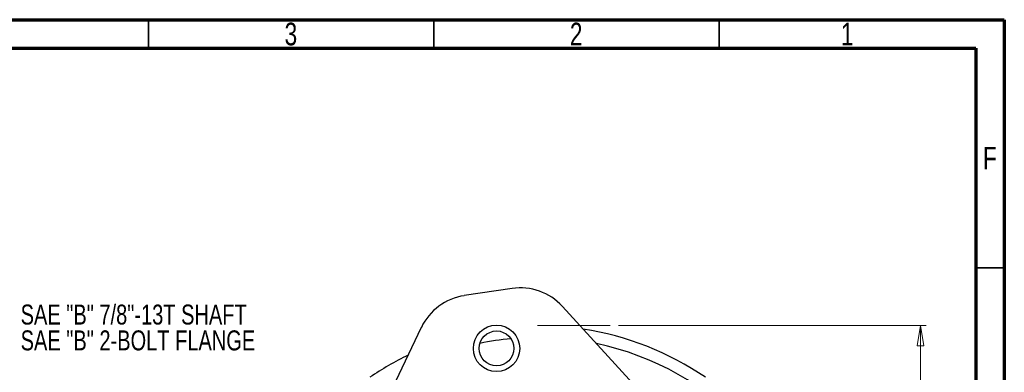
# Model space of a CAD drawing. Header units: inches. Extents: x 0.6 to 16.3, y 0.2 to 11.5.
# Tile 35 of 35: x 9.5 to 16.3, y 9.1 to 11.5. Entities that reach past the tile are written whole.
import ezdxf

# ---------------------------------------------------------------- set-up
doc = ezdxf.new("R2010")
doc.units = ezdxf.units.IN
doc.header["$MEASUREMENT"] = 0
doc.linetypes.add('CENTERX2', pattern=[0.8, 0.5, -0.1, 0.1, -0.1])
doc.styles.add('SLDTEXTSTYLE0', font='TXT', dxfattribs={"width": 0.75})
doc.dimstyles.new('SLDDIMSTYLE2', dxfattribs={"dimtxt": 0.137795, "dimasz": 0.14, "dimexe": 0, "dimexo": 0.0625, "dimgap": 0.034449, "dimtad": 0, "dimtih": 1, "dimtoh": 1, "dimdec": 1, "dimlfac": 1.5, "dimrnd": 1e-09, "dimzin": 12, "dimdsep": 46, "dimtxsty": 'SLDTEXTSTYLE0', "dimblk1": 'CLOSED', "dimblk2": 'CLOSED', "dimsah": 1, "dimcen": 0.09, "dimadec": 0, "dimazin": 3, "dimtfac": 1, "dimtdec": 1, "dimtofl": 0, "dimtmove": 0, "dimatfit": 3, "dimldrblk": 'CLOSED', "dimfxl": 0, "dimfrac": 2, "dimtolj": 1, "dimtzin": 12, "dimarcsym": 0})

# ---------------------------------------------------------------- blocks, each defined once
blk = doc.blocks.new('SW_NOTE_0_2')
at = {"color": 0, "linetype": 'Continuous', "lineweight": 0, "char_height": 0.137795, "attachment_point": 1, "style": 'SLDTEXTSTYLE0'}
for s, insert in [('SAE "B" 7/8"-13T SHAFT', (0.022, 0.0684)), ('SAE "B" 2-BOLT FLANGE', (0.022, -0.1098))]:
    blk.add_mtext(s, dxfattribs=dict(at, insert=insert))
blk = doc.blocks.new('_Closed')
at = {"color": 0, "linetype": 'ByBlock', "lineweight": -2}
for p, q in [((-1, 0.166667), (0, 0)), ((-1, 0.166667), (-1, -0.166667)), ((0, 0), (-1, -0.166667)), ((0, 0), (-1, 0))]:
    blk.add_line(p, q, dxfattribs=at)
blk = doc.blocks.new('_D_6')
at = {"color": 7, "linetype": 'Continuous', "lineweight": 0}
for p, q in [((13.676, 9.3865), (15.7995, 9.3865)), ((15.7602, 9.3865), (15.7602, 8.9773)), ((15.6074, 8.9493), (15.5654, 8.9493)), ((15.5654, 8.9493), (15.5654, 8.7305)), ((15.9129, 8.9493), (15.9549, 8.9493)), ((15.9549, 8.9493), (15.9549, 8.7305)), ((15.5654, 8.7305), (15.6074, 8.7305)), ((15.9549, 8.7305), (15.9129, 8.7305)), ((15.7602, 4.5168), (15.7602, 8.5243)), ((14.3637, 4.5168), (15.7995, 4.5168))]:
    blk.add_line(p, q, dxfattribs=at)
at = {"color": 7, "linetype": 'Continuous', "lineweight": 18, "xscale": 0.14, "yscale": 0.14}
for p, rotation in [((15.7602, 9.3865), 90.0000000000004), ((15.7602, 4.5168), 270.0000000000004)]:
    blk.add_blockref('_Closed', p, dxfattribs=dict(at, rotation=rotation))
at = {"color": 7, "linetype": 'Continuous', "lineweight": 18, "char_height": 0.1378, "attachment_point": 1, "style": 'SLDTEXTSTYLE0'}
for s, insert in [('186', (15.6074, 8.9081)), ('7.3', (15.6329, 8.702))]:
    blk.add_mtext(s, dxfattribs=dict(at, insert=insert))

msp = doc.modelspace()

# ---------------------------------------------------------------- linework, layer by layer
at = {"color": 7, "linetype": 'Continuous', "lineweight": 70}
for p, q in [((0.5906, 11.4961), (16.3386, 11.4961)), ((16.3386, 11.4961), (16.3386, 0.1969)), ((0.7874, 11.2992), (16.1417, 11.2992)), ((16.1417, 11.2992), (16.1417, 0.3937))]:
    msp.add_line(p, q, dxfattribs=at)
at = {"color": 7, "linetype": 'Continuous', "lineweight": 35}
for p, q in [((10.4331, 11.2992), (10.4331, 11.4961)), ((12.4016, 11.2992), (12.4016, 11.4961)), ((14.3701, 11.2992), (14.3701, 11.4961)), ((16.1417, 9.7835), (16.3386, 9.7835))]:
    msp.add_line(p, q, dxfattribs=at)
at = {"color": 7, "linetype": 'Continuous', "lineweight": 25}
for p, q in [((12.9417, 9.6417), (12.612, 9.5924)), ((14.2997, 8.4159), (13.2892, 9.5186)), ((12.3158, 9.3732), (11.6718, 8.0231))]:
    msp.add_line(p, q, dxfattribs=at)
at = {"color": 7, "linetype": 'CENTERX2', "lineweight": 18}
msp.add_line((13.1182, 9.3865), (13.6366, 9.3865), dxfattribs=at)
at = {"color": 7, "linetype": 'Continuous', "lineweight": 25}
for radius in [0.16, 0.12]:
    msp.add_circle((12.8349, 9.2288), radius, dxfattribs=at)
for centre, radius, start, end in [((12.6701, 9.2041), 0.3925, 98.5, 154.49844), ((12.9997, 9.2534), 0.3925, 42.50156, 98.5), ((13.1182, 7.3332), 2.0533, 55.68388, 81.19862), ((13.1182, 7.3332), 2.0533, 115.80138, 124.31612)]:
    msp.add_arc(centre, radius, start, end, dxfattribs=at)
at = {"color": 8, "linetype": 'Continuous', "lineweight": 25}
for start, end in [(95.34369, 101.65631), (298.89963, 78.10037)]:
    msp.add_arc((13.1182, 7.3332), 1.9709, start, end, dxfattribs=at)

# ---------------------------------------------------------------- block references
at = {"color": 7, "linetype": 'Continuous', "lineweight": 0}
msp.add_blockref('SW_NOTE_0_2', (9.5288, 9.4625), dxfattribs=at)

# ---------------------------------------------------------------- texts
at = {"color": 7, "linetype": 'Continuous', "lineweight": 0, "char_height": 0.1562, "attachment_point": 2, "style": 'SLDTEXTSTYLE0'}
for s, insert in [('3', (11.4157, 11.4753)), ('2', (13.3843, 11.4753)), ('1', (15.2543, 11.4753)), ('F', (16.2385, 10.619))]:
    msp.add_mtext(s, dxfattribs=dict(at, insert=insert))

# ---------------------------------------------------------------- dimensions: what is measured, and where the dimension line sits
at = {"color": 7, "linetype": 'Continuous', "lineweight": 18}
dim = msp.add_linear_dim(base=(15.7602, 4.5168), p1=(13.6366, 9.3865), p2=(14.3243, 4.5168), angle=90, dimstyle='SLDDIMSTYLE2', dxfattribs=at)
dim.commit()
dim.dimension.update_dxf_attribs({"geometry": '_D_6', "text_midpoint": (15.7602, 8.7508), "dimtype": 160})

doc.saveas('drawing.dxf')
